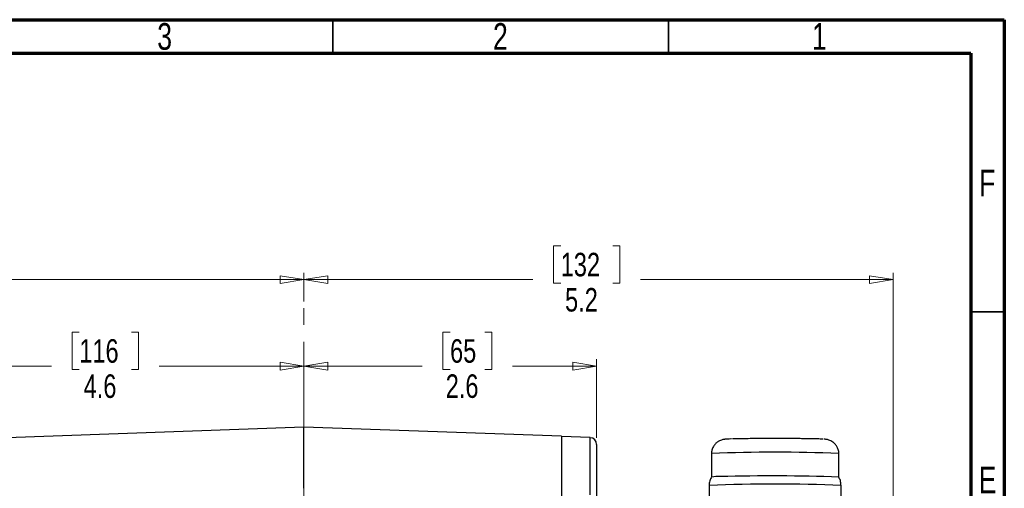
# Model space of a CAD drawing. Header units: inches. Extents: x 0.6 to 16.3, y 0.2 to 11.5.
# Tile 19 of 19: x 10.6 to 16.3, y 8.8 to 11.5. Entities that reach past the tile are written whole.
import ezdxf

# ---------------------------------------------------------------- set-up
doc = ezdxf.new("R2010")
doc.units = ezdxf.units.IN
doc.header["$MEASUREMENT"] = 0
doc.linetypes.add('CENTERX2', pattern=[0.8, 0.5, -0.1, 0.1, -0.1])
doc.styles.add('SLDTEXTSTYLE0', font='TXT', dxfattribs={"width": 0.75})
doc.dimstyles.new('SLDDIMSTYLE1', dxfattribs={"dimtxt": 0.137795, "dimasz": 0.14, "dimexe": 0, "dimexo": 0.0625, "dimgap": 0.034449, "dimtad": 0, "dimdec": 1, "dimlfac": 1.5, "dimrnd": 1e-09, "dimzin": 12, "dimdsep": 46, "dimtxsty": 'SLDTEXTSTYLE0', "dimblk1": 'CLOSED', "dimblk2": 'CLOSED', "dimsah": 1, "dimcen": 0.09, "dimadec": 0, "dimazin": 3, "dimtfac": 1, "dimtdec": 1, "dimtofl": 0, "dimtmove": 0, "dimatfit": 3, "dimldrblk": 'CLOSED', "dimfxl": 0, "dimfrac": 2, "dimtolj": 1, "dimtzin": 12, "dimarcsym": 0})

# ---------------------------------------------------------------- blocks, each defined once
blk = doc.blocks.new('_Closed')
at = {"color": 0, "linetype": 'ByBlock', "lineweight": -2}
for p, q in [((-1, 0.166667), (0, 0)), ((-1, 0.166667), (-1, -0.166667)), ((0, 0), (-1, -0.166667)), ((0, 0), (-1, 0))]:
    blk.add_line(p, q, dxfattribs=at)
blk = doc.blocks.new('_D_7')
at = {"color": 7, "linetype": 'Continuous', "lineweight": 0}
for p, q in [((9.7204, 10.1711), (9.6784, 10.1711)), ((9.6784, 10.1711), (9.6784, 9.9524)), ((10.0258, 10.1711), (10.0678, 10.1711)), ((10.0678, 10.1711), (10.0678, 9.9524)), ((7.6268, 9.2903), (7.6268, 10.012)), ((12.2322, 9.845), (12.2322, 10.012)), ((7.6268, 9.9727), (9.5575, 9.9727)), ((9.6784, 9.9524), (9.7204, 9.9524)), ((10.0678, 9.9524), (10.0258, 9.9524)), ((12.2322, 9.9727), (10.1886, 9.9727))]:
    blk.add_line(p, q, dxfattribs=at)
at = {"color": 7, "linetype": 'Continuous', "lineweight": 18, "xscale": 0.14, "yscale": 0.14, "rotation": 180.0000000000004}
blk.add_blockref('_Closed', (7.6268, 9.9727), dxfattribs=at)
at = {"color": 7, "linetype": 'Continuous', "lineweight": 18, "xscale": 0.14, "yscale": 0.14}
blk.add_blockref('_Closed', (12.2322, 9.9727), dxfattribs=at)
at = {"color": 7, "linetype": 'Continuous', "lineweight": 18, "char_height": 0.1378, "attachment_point": 1, "style": 'SLDTEXTSTYLE0'}
for s, insert in [('175', (9.7204, 10.13)), ('6.9', (9.7458, 9.9238))]:
    blk.add_mtext(s, dxfattribs=dict(at, insert=insert))
blk = doc.blocks.new('_D_8')
at = {"color": 7, "linetype": 'Continuous', "lineweight": 0}
for p, q in [((10.9155, 9.665), (10.8735, 9.665)), ((10.8735, 9.665), (10.8735, 9.4462)), ((11.221, 9.665), (11.263, 9.665)), ((11.263, 9.665), (11.263, 9.4462)), ((9.1868, 8.5301), (9.1868, 9.5059)), ((9.1868, 9.4665), (10.7527, 9.4665)), ((10.8735, 9.4462), (10.9155, 9.4462)), ((11.263, 9.4462), (11.221, 9.4462)), ((12.2322, 9.4665), (11.3838, 9.4665))]:
    blk.add_line(p, q, dxfattribs=at)
at = {"color": 7, "linetype": 'Continuous', "lineweight": 18, "xscale": 0.14, "yscale": 0.14, "rotation": 180.0000000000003}
blk.add_blockref('_Closed', (9.1868, 9.4665), dxfattribs=at)
at = {"color": 7, "linetype": 'Continuous', "lineweight": 18, "xscale": 0.14, "yscale": 0.14}
blk.add_blockref('_Closed', (12.2322, 9.4665), dxfattribs=at)
at = {"color": 7, "linetype": 'Continuous', "lineweight": 18, "char_height": 0.1378, "attachment_point": 1, "style": 'SLDTEXTSTYLE0'}
for s, insert in [('116', (10.9155, 9.6239)), ('4.6', (10.941, 9.4177))]:
    blk.add_mtext(s, dxfattribs=dict(at, insert=insert))
blk = doc.blocks.new('_D_9')
at = {"color": 7, "linetype": 'Continuous', "lineweight": 0}
for p, q in [((13.7379, 10.1711), (13.6959, 10.1711)), ((13.6959, 10.1711), (13.6959, 9.9524)), ((14.0433, 10.1711), (14.0853, 10.1711)), ((14.0853, 10.1711), (14.0853, 9.9524)), ((12.2322, 9.845), (12.2322, 10.012)), ((15.6874, 7.4113), (15.6874, 10.012)), ((12.2322, 9.9727), (13.5751, 9.9727)), ((13.6959, 9.9524), (13.7379, 9.9524)), ((14.0853, 9.9524), (14.0433, 9.9524)), ((15.6874, 9.9727), (14.2061, 9.9727))]:
    blk.add_line(p, q, dxfattribs=at)
at = {"color": 7, "linetype": 'Continuous', "lineweight": 18, "xscale": 0.14, "yscale": 0.14, "rotation": 180.0000000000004}
blk.add_blockref('_Closed', (12.2322, 9.9727), dxfattribs=at)
at = {"color": 7, "linetype": 'Continuous', "lineweight": 18, "xscale": 0.14, "yscale": 0.14}
blk.add_blockref('_Closed', (15.6874, 9.9727), dxfattribs=at)
at = {"color": 7, "linetype": 'Continuous', "lineweight": 18, "char_height": 0.1378, "attachment_point": 1, "style": 'SLDTEXTSTYLE0'}
for s, insert in [('132', (13.7379, 10.13)), ('5.2', (13.7633, 9.9238))]:
    blk.add_mtext(s, dxfattribs=dict(at, insert=insert))
blk = doc.blocks.new('_D_10')
at = {"color": 7, "linetype": 'Continuous', "lineweight": 0}
for p, q in [((13.0892, 9.665), (13.0472, 9.665)), ((13.0472, 9.665), (13.0472, 9.4462)), ((13.2929, 9.665), (13.3348, 9.665)), ((13.3348, 9.665), (13.3348, 9.4462)), ((13.9485, 9.0462), (13.9485, 9.5059)), ((12.2322, 9.4665), (12.9264, 9.4665)), ((13.0472, 9.4462), (13.0892, 9.4462)), ((13.3348, 9.4462), (13.2929, 9.4462)), ((13.9485, 9.4665), (13.4557, 9.4665))]:
    blk.add_line(p, q, dxfattribs=at)
at = {"color": 7, "linetype": 'Continuous', "lineweight": 18, "xscale": 0.14, "yscale": 0.14}
for p, rotation in [((12.2322, 9.4665), 179.9999999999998), ((13.9485, 9.4665), 359.9999999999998)]:
    blk.add_blockref('_Closed', p, dxfattribs=dict(at, rotation=rotation))
at = {"color": 7, "linetype": 'Continuous', "lineweight": 18, "char_height": 0.1378, "attachment_point": 1, "style": 'SLDTEXTSTYLE0'}
for s, insert in [('65', (13.0892, 9.6239)), ('2.6', (13.0638, 9.4177))]:
    blk.add_mtext(s, dxfattribs=dict(at, insert=insert))

msp = doc.modelspace()

# ---------------------------------------------------------------- linework, layer by layer
at = {"color": 7, "linetype": 'Continuous', "lineweight": 70}
for p, q in [((0.5906, 11.4961), (16.3386, 11.4961)), ((16.3386, 11.4961), (16.3386, 0.1969)), ((0.7874, 11.2992), (16.1417, 11.2992)), ((16.1417, 11.2992), (16.1417, 0.3937))]:
    msp.add_line(p, q, dxfattribs=at)
at = {"color": 7, "linetype": 'Continuous', "lineweight": 35}
for p, q in [((12.4016, 11.2992), (12.4016, 11.4961)), ((14.3701, 11.2992), (14.3701, 11.4961)), ((16.1417, 9.7835), (16.3386, 9.7835))]:
    msp.add_line(p, q, dxfattribs=at)
at = {"color": 7, "linetype": 'CENTERX2', "lineweight": 18}
msp.add_line((12.2322, 3.5085), (12.2322, 9.8057), dxfattribs=at)
at = {"color": 7, "linetype": 'Continuous', "lineweight": 25}
for p, q in [((12.2322, 9.1075), (9.8711, 9.025)), ((13.7418, 9.0548), (12.2322, 9.1075)), ((12.2322, 8.7501), (12.2322, 9.1075)), ((13.7418, 9.0548), (13.7418, 8.6971)), ((13.9103, 9.0468), (13.7418, 9.0542)), ((13.9485, 9.0068), (13.9485, 8.6794)), ((14.6224, 8.9535), (14.6224, 8.8156)), ((15.368, 8.8156), (15.368, 8.9535)), ((14.608, 8.7668), (14.608, 7.9142)), ((15.3823, 7.9223), (15.3823, 8.7668))]:
    msp.add_line(p, q, dxfattribs=at)
at = {"color": 8, "linetype": 'Continuous', "lineweight": 25}
msp.add_line((13.9103, 8.7126), (13.9103, 9.0468), dxfattribs=at)
at = {"color": 7, "linetype": 'Continuous', "lineweight": 25}
for centre, radius, start, end in [((13.9085, 9.0068), 0.04, 360, 87.5), ((14.9952, -0.3735), 9.1486, 87.57459, 92.42541), ((14.6666, 8.506), 0.3128, 88.68117, 98.12626), ((14.9728, -2.0856), 10.9084, 87.92408, 91.57087)]:
    msp.add_arc(centre, radius, start, end, dxfattribs=at)
at = {"color": 8, "linetype": 'Continuous', "lineweight": 25}
msp.add_arc((14.9952, 0.2657), 8.6958, 87.5428, 92.4572, dxfattribs=at)
at = {"color": 7, "linetype": 'Continuous', "lineweight": 25}
for points, knots in [([(14.74, 9.0391), (14.7383, 9.0391), (14.7283, 9.0388), (14.7151, 9.0382), (14.7041, 9.0376), (14.6947, 9.0365), (14.6855, 9.0347), (14.6739, 9.031), (14.6609, 9.0245), (14.6473, 9.0139), (14.6347, 8.9988), (14.6259, 8.9797), (14.6217, 8.9637), (14.6227, 8.9549), (14.6229, 8.9535)], [0, 0, 0, 0, 0.036922, 0.222493, 0.418573, 0.491604, 0.547106, 0.594619, 0.655732, 0.727382, 0.805297, 0.892125, 0.982903, 1, 1, 1, 1]), ([(15.2757, 9.0379), (15.2739, 9.0381), (15.2681, 9.0386), (15.2434, 9.0394), (15.2086, 9.0401), (15.1728, 9.0406), (15.1476, 9.0409), (15.1262, 9.0411), (15.1099, 9.0412), (15.0931, 9.0414), (15.0773, 9.0414), (15.0625, 9.0415), (15.0488, 9.0415), (15.035, 9.0416), (15.0212, 9.0416), (15.0117, 9.0416), (15.0054, 9.0416), (14.9931, 9.0416), (14.9713, 9.0416), (14.9477, 9.0416), (14.9317, 9.0415), (14.9219, 9.0415), (14.9149, 9.0414), (14.9068, 9.0414), (14.8988, 9.0414), (14.8899, 9.0413), (14.8689, 9.0412), (14.838, 9.0409), (14.7997, 9.0404), (14.7688, 9.0399), (14.753, 9.0395), (14.7456, 9.0393)], [0, 0, 0, 0, 0.039938, 0.134138, 0.234266, 0.286652, 0.340527, 0.366647, 0.392766, 0.418828, 0.444986, 0.465256, 0.485526, 0.505792, 0.526055, 0.546317, 0.547094, 0.553223, 0.600077, 0.641877, 0.656564, 0.671252, 0.685939, 0.688255, 0.707933, 0.722376, 0.729982, 0.806483, 0.873541, 0.940472, 1, 1, 1, 1]), ([(15.368, 8.9533), (15.368, 8.9534), (15.369, 8.9614), (15.3654, 8.9764), (15.3576, 8.9956), (15.3464, 9.0104), (15.3342, 9.0211), (15.3221, 9.0285), (15.311, 9.0329), (15.3024, 9.0352), (15.296, 9.0364), (15.2903, 9.0371), (15.2866, 9.0375), (15.2836, 9.0377), (15.283, 9.0377)], [0, 0, 0, 0, 0.00192, 0.145484, 0.269435, 0.379426, 0.477863, 0.565112, 0.64019, 0.704589, 0.762688, 0.842701, 0.968695, 1, 1, 1, 1]), ([(14.6231, 8.8167), (14.6229, 8.8164), (14.6178, 8.8095), (14.6124, 8.7929), (14.6075, 8.776), (14.6081, 8.7671), (14.6081, 8.7667)], [0, 0, 0, 0, 0.01936, 0.492736, 0.979684, 1, 1, 1, 1]), ([(15.3815, 8.7669), (15.3813, 8.7722), (15.3808, 8.7858), (15.3754, 8.8026), (15.3692, 8.8127), (15.3673, 8.8158)], [0, 0, 0, 0, 0.3102, 0.790047, 1, 1, 1, 1])]:
    msp.add_open_spline(points, degree=3, knots=knots, dxfattribs=at)

# ---------------------------------------------------------------- texts
at = {"color": 7, "linetype": 'Continuous', "lineweight": 0, "char_height": 0.1562, "attachment_point": 2, "style": 'SLDTEXTSTYLE0'}
for s, insert in [('3', (11.4157, 11.476)), ('2', (13.3843, 11.476)), ('1', (15.2543, 11.476)), ('F', (16.2385, 10.6174)), ('E', (16.2405, 8.8775))]:
    msp.add_mtext(s, dxfattribs=dict(at, insert=insert))

# ---------------------------------------------------------------- dimensions: what is measured, and where the dimension line sits
at = {"color": 7, "linetype": 'Continuous', "lineweight": 18}
for base, p1, p2, picture, middle in [((7.6268, 9.9727), (12.2322, 9.8057), (7.6268, 9.251), '_D_7', (9.8731, 9.9727)), ((15.6874, 9.9727), (12.2322, 9.8057), (15.6874, 7.3719), '_D_9', (13.8906, 9.9727)), ((12.2322, 9.4665), (9.1868, 8.4907), (12.2322, 9.8057), '_D_8', (11.0683, 9.4665)), ((12.2322, 9.4665), (13.9485, 9.0068), (12.2322, 9.8057), '_D_10', (13.191, 9.4665))]:
    dim = msp.add_linear_dim(base=base, p1=p1, p2=p2, dimstyle='SLDDIMSTYLE1', dxfattribs=at)
    dim.commit()
    dim.dimension.update_dxf_attribs({"geometry": picture, "text_midpoint": middle, "dimtype": 160})

doc.saveas('drawing.dxf')
